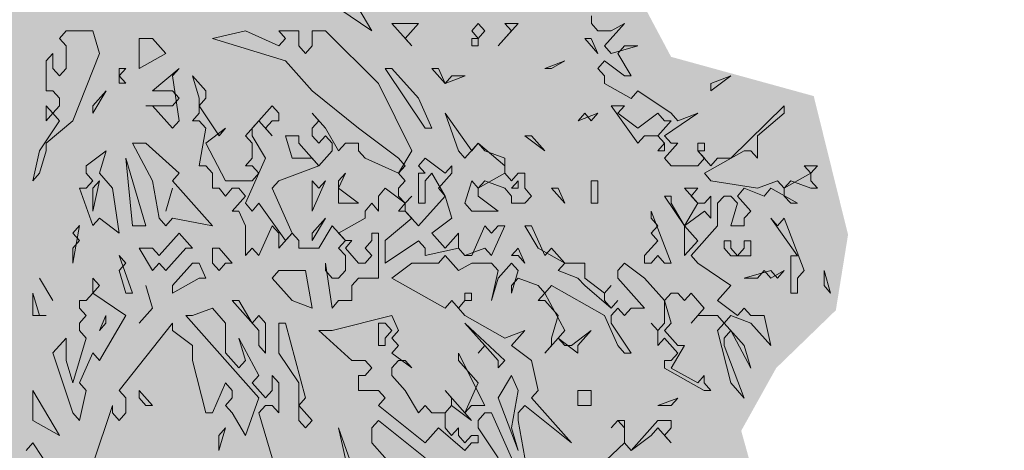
# Model space of a CAD drawing. Header units: metres. Extents: x -111 to -1, y -8 to 26.
# Tile 180 of 209: x -8.001 to -6.323, y 1.902 to 2.637. Entities that reach past the tile are written whole.
import ezdxf

# ---------------------------------------------------------------- set-up
doc = ezdxf.new("R2010")
doc.units = ezdxf.units.M
doc.header["$MEASUREMENT"] = 0
doc.layers.add('60 Pflanzen außen', color=7, linetype='Continuous')
doc.layers.add('94 Genehmigungsplanung Bemaßung', color=7, linetype='Continuous')
doc.styles.add('ERSTELLTER_STIL_2', font='arial.ttf')
doc.dimstyles.new('ERSTELLTER_STIL__1', dxfattribs={"dimtxt": 0.25, "dimasz": 0.19, "dimexe": 0.18, "dimexo": 0.1, "dimgap": 0, "dimtad": 1, "dimtih": 1, "dimtoh": 1, "dimzin": 0, "dimdsep": 46, "dimtxsty": 'ERSTELLTER_STIL_2', "dimblk": 'ARROWHEAD_6', "dimblk1": 'ARROWHEAD_6', "dimblk2": 'ARROWHEAD_6', "dimcen": 0.09, "dimclrd": 7, "dimclre": 7, "dimclrt": 7, "dimazin": 0, "dimtfac": 1, "dimtdec": 4, "dimtmove": 0, "dimatfit": 3, "dimfxl": 1, "dimtolj": 1, "dimtzin": 0, "dimarcsym": 0})

# ---------------------------------------------------------------- blocks, each defined once
blk = doc.blocks.new('Laubbäume 27[6]_1', base_point=(-8.3502, -0.2668))
at = {"layer": '60 Pflanzen außen', "linetype": 'Continuous', "lineweight": 0, "true_color": 0xffffff}
blk.add_hatch(color=7, dxfattribs=at).paths.add_polyline_path([(-6.6475, 2.5065), (-6.8906, 2.5734), (-6.9676, 2.7181), (-7.1273, 2.91), (-7.1854, 2.995), (-7.1443, 3.0471), (-7.0934, 3.006), (-6.9603, 2.9292), (-6.97, 2.8195), (-6.8877, 2.7456), (-6.8078, 2.8469), (-6.5923, 2.8497), (-6.5705, 3.0827), (-6.5801, 3.2471), (-6.5341, 3.3623), (-6.6067, 3.5213), (-6.7472, 3.6063), (-6.7956, 3.5788), (-6.815, 3.524), (-6.9063, 3.4876), (-6.9312, 3.6255), (-6.8634, 3.6775), (-6.7786, 3.8173), (-6.9795, 3.9483), (-6.9359, 4.1436), (-7.1587, 4.2395), (-7.2472, 4.3596), (-7.1661, 4.5142), (-7.2428, 4.8339), (-7.3857, 4.9445), (-7.4921, 4.9878), (-7.4929, 5.0797), (-7.5528, 5.2101), (-7.6311, 5.1785), (-7.7346, 5.2548), (-7.6859, 5.3589), (-7.6495, 5.5048), (-7.6591, 5.6825), (-7.7985, 5.6923), (-8.0234, 5.6709), (-8.1907, 5.6365), (-8.4362, 5.5182), (-8.4696, 5.3898), (-8.6556, 5.3569), (-8.6725, 5.3004), (-8.5655, 5.199), (-8.6963, 5.1365), (-8.7892, 5.1201), (-8.7922, 5.0543), (-8.8841, 5.0148), (-9.0304, 4.7648), (-9.0014, 4.5839), (-8.9288, 4.4721), (-8.9026, 4.3602), (-9.0217, 4.3931), (-9.1467, 4.4326), (-9.1588, 4.7287), (-9.3325, 4.9228), (-9.4081, 4.9129), (-9.5999, 4.5421), (-9.6289, 4.3998), (-9.7277, 4.2715), (-9.5678, 4.1386), (-9.3892, 3.9401), (-9.3493, 3.8315), (-9.4185, 3.7174), (-9.5105, 3.7545), (-9.5629, 3.8178), (-9.5716, 3.6712), (-9.6152, 3.5988), (-9.739, 3.7108), (-9.862, 3.7222), (-9.8201, 3.4759), (-10.0972, 3.4227), (-10.2469, 3.3386), (-10.3027, 3.1333), (-10.3139, 2.9644), (-10.3097, 2.7417), (-10.3013, 2.5665), (-10.1089, 2.3722), (-10.1257, 2.287), (-10.0294, 2.2017), (-10.0336, 2.0691), (-9.9385, 1.9105), (-9.7785, 1.818), (-9.9375, 1.6664), (-9.8705, 1.5385), (-9.812, 1.6427), (-9.7268, 1.6948), (-9.6488, 1.5054), (-9.661, 1.3656), (-9.5538, 1.3451), (-9.699, 1.2022), (-9.7618, 1.079), (-9.7535, 0.8517), (-9.5797, 0.8845), (-9.4074, 0.7906), (-9.395, 0.6372), (-9.2824, 0.4755), (-9.1933, 0.3727), (-9.115, 0.4201), (-9.0703, 0.7085), (-9.0284, 0.7796), (-8.9726, 0.7203), (-8.9029, 0.748), (-8.8626, 0.7614), (-8.875, 0.9216), (-8.7495, 1.044), (-8.6798, 1.044), (-8.5299, 0.9848), (-8.4671, 0.969), (-8.2958, 0.8165), (-8.2505, 0.4971), (-8.2845, 0.3821), (-8.2619, 0.2288), (-8.2732, 0.0883), (-8.2619, 0.05), (-8.2732, -0.0139), (-8.2619, -0.0267), (-8.2846, -0.18), (-8.3072, -0.2311), (-8.2619, -0.2183), (-8.2393, -0.1928), (-8.1826, -0.2311), (-8.1486, -0.2183), (-8.1373, -0.2055), (-8.1033, -0.2311), (-8.092, -0.2439), (-8.0466, -0.2311), (-8.0126, -0.2311), (-8.0466, -0.1672), (-8.0576, 0.0931), (-8.0466, 0.2032), (-8.0579, 0.216), (-8.0466, 0.2288), (-8.0692, 0.3821), (-8.0525, 0.4573), (-7.9431, 0.413), (-7.8131, 0.3147), (-7.7695, 0.3443), (-7.7538, 0.4166), (-7.7085, 0.4725), (-7.6765, 0.3903), (-7.617, 0.3376), (-7.5457, 0.3732), (-7.5219, 0.4934), (-7.5372, 0.7254), (-7.4614, 0.6977), (-7.4818, 0.8034), (-7.4207, 0.8582), (-7.3971, 0.9361), (-7.3153, 0.9443), (-7.3063, 0.8721), (-7.2478, 0.831), (-7.2417, 0.6985), (-7.1489, 0.5614), (-7.0279, 0.7396), (-7.0864, 0.8972), (-7.2158, 1.0956), (-7.1549, 1.1325), (-6.9835, 0.9338), (-6.9088, 0.9634), (-7.0359, 1.1531), (-7.0343, 1.3175), (-6.9552, 1.2604), (-6.82, 1.4089), (-6.9209, 1.6396), (-6.8665, 1.6533), (-6.7736, 1.6031), (-6.6979, 1.6728), (-6.7711, 1.9357), (-6.7115, 2.0427), (-6.6098, 2.1413), (-6.589, 2.2701)])
at = {"layer": '60 Pflanzen außen', "color": 8, "linetype": 'Continuous', "lineweight": 18}
for p, q in [((-7.4005, 2.6177), (-7.4458, 2.6943)), ((-7.4571, 2.656), (-7.4005, 2.6177)), ((-7.0265, 2.6304), (-7.0265, 2.6432)), ((-7.3212, 2.6304), (-7.3665, 2.6304)), ((-7.3665, 2.6304), (-7.3325, 2.5921)), ((-7.3438, 2.6049), (-7.3212, 2.6304)), ((-7.2192, 2.6304), (-7.2305, 2.6176)), ((-7.2078, 2.6176), (-7.2192, 2.6304)), ((-7.1852, 2.5921), (-7.1512, 2.6304)), ((-7.1512, 2.6304), (-7.1739, 2.6304)), ((-7.1739, 2.6304), (-7.1625, 2.6176)), ((-7.0152, 2.6176), (-7.0265, 2.6304)), ((-7.0039, 2.5921), (-6.9699, 2.6304)), ((-6.9699, 2.6304), (-6.9926, 2.6176)), ((-7.9217, 2.6177), (-7.933, 2.6049)), ((-7.933, 2.6049), (-7.9217, 2.5922)), ((-7.8764, 2.6177), (-7.9217, 2.6177)), ((-7.8651, 2.5794), (-7.8764, 2.6177)), ((-7.7744, 2.6049), (-7.7971, 2.6049)), ((-7.7971, 2.6049), (-7.7971, 2.5538)), ((-7.7517, 2.5794), (-7.7744, 2.6049)), ((-7.6158, 2.6177), (-7.6724, 2.6049)), ((-7.6724, 2.6049), (-7.5478, 2.5666)), ((-7.5591, 2.5921), (-7.6158, 2.6177)), ((-7.5251, 2.6177), (-7.5591, 2.6177)), ((-7.5591, 2.6177), (-7.5478, 2.6049)), ((-7.5478, 2.6049), (-7.5591, 2.5921)), ((-7.5251, 2.5921), (-7.5251, 2.6177)), ((-7.4798, 2.6177), (-7.5025, 2.6177)), ((-7.5025, 2.6177), (-7.5025, 2.5921)), ((-7.3892, 2.5282), (-7.4798, 2.6177)), ((-7.3325, 2.5921), (-7.3438, 2.6049)), ((-7.2305, 2.6176), (-7.2192, 2.6049)), ((-7.2192, 2.6049), (-7.2305, 2.6049)), ((-7.2305, 2.6049), (-7.2305, 2.5921)), ((-7.2192, 2.6049), (-7.2078, 2.6176)), ((-7.2192, 2.5921), (-7.2192, 2.6049)), ((-7.1625, 2.6176), (-7.1852, 2.5921)), ((-7.0266, 2.6048), (-7.0379, 2.6048)), ((-7.0379, 2.6048), (-7.0152, 2.5793)), ((-7.0152, 2.5793), (-7.0266, 2.6048)), ((-6.9926, 2.6176), (-7.0152, 2.6176)), ((-7.9217, 2.5922), (-7.9217, 2.5538)), ((-7.5138, 2.5793), (-7.5251, 2.5921)), ((-7.5025, 2.5921), (-7.5138, 2.5793)), ((-7.2305, 2.5921), (-7.2192, 2.5921)), ((-6.9926, 2.5793), (-7.0039, 2.5921)), ((-6.9472, 2.5921), (-6.9926, 2.5793)), ((-6.9812, 2.5793), (-6.9699, 2.5921)), ((-6.9699, 2.5921), (-6.9472, 2.5921)), ((-7.9444, 2.5794), (-7.9557, 2.5666)), ((-7.9444, 2.5538), (-7.9444, 2.5794)), ((-7.9104, 2.4644), (-7.8651, 2.5794)), ((-7.7971, 2.5538), (-7.7517, 2.5794)), ((-6.9586, 2.541), (-6.9812, 2.5793)), ((-7.9557, 2.5666), (-7.9557, 2.5155)), ((-7.9331, 2.5411), (-7.9444, 2.5538)), ((-7.9217, 2.5538), (-7.9331, 2.5411)), ((-7.8311, 2.541), (-7.8197, 2.5538)), ((-7.8197, 2.5538), (-7.8311, 2.5538)), ((-7.8311, 2.5538), (-7.8311, 2.5283)), ((-7.7291, 2.5538), (-7.7744, 2.5155)), ((-7.7404, 2.541), (-7.7291, 2.5538)), ((-7.5478, 2.5666), (-7.5025, 2.5155)), ((-7.3665, 2.5538), (-7.3778, 2.5538)), ((-7.3778, 2.5538), (-7.3098, 2.4516)), ((-7.3212, 2.5027), (-7.3665, 2.5538)), ((-7.2872, 2.5538), (-7.2985, 2.5538)), ((-7.2985, 2.5538), (-7.2758, 2.5282)), ((-7.2758, 2.5282), (-7.2872, 2.5538)), ((-7.0719, 2.5665), (-7.1059, 2.5538)), ((-7.1059, 2.5538), (-7.0945, 2.5538)), ((-7.0945, 2.5538), (-7.0719, 2.5665)), ((-7.0152, 2.5537), (-7.0039, 2.5665)), ((-7.0039, 2.541), (-7.0152, 2.5537)), ((-7.0039, 2.5665), (-6.9699, 2.541)), ((-7.8197, 2.5283), (-7.8311, 2.541)), ((-7.7291, 2.4644), (-7.7404, 2.541)), ((-7.6838, 2.5155), (-7.7064, 2.541)), ((-7.7064, 2.541), (-7.6951, 2.5027)), ((-7.2758, 2.5282), (-7.2418, 2.541)), ((-7.2645, 2.541), (-7.2758, 2.5282)), ((-7.2418, 2.541), (-7.2645, 2.541)), ((-7.0039, 2.5282), (-7.0039, 2.541)), ((-6.9699, 2.541), (-6.9586, 2.541)), ((-6.8226, 2.5154), (-6.7886, 2.5409)), ((-6.7886, 2.5409), (-6.8226, 2.5282)), ((-7.8311, 2.5283), (-7.8197, 2.5283)), ((-7.3325, 2.4132), (-7.3892, 2.5282)), ((-6.9586, 2.5026), (-7.0039, 2.5282)), ((-6.8226, 2.5282), (-6.8226, 2.5154)), ((-7.9557, 2.5155), (-7.9444, 2.5155)), ((-7.9444, 2.5155), (-7.9331, 2.5027)), ((-7.9331, 2.5027), (-7.9331, 2.49)), ((-7.8764, 2.4772), (-7.8537, 2.5155)), ((-7.8537, 2.5155), (-7.8764, 2.49)), ((-7.7744, 2.5155), (-7.7404, 2.5155)), ((-7.7404, 2.5155), (-7.7291, 2.5027)), ((-7.7291, 2.5027), (-7.7404, 2.4899)), ((-7.6951, 2.4899), (-7.6838, 2.5027)), ((-7.6951, 2.5027), (-7.6951, 2.4772)), ((-7.6838, 2.5027), (-7.6838, 2.5155)), ((-7.5025, 2.5155), (-7.4232, 2.4516)), ((-7.2985, 2.4516), (-7.3212, 2.5027)), ((-6.9472, 2.5154), (-6.9586, 2.5026)), ((-6.8906, 2.4771), (-6.9472, 2.5154)), ((-7.9444, 2.4772), (-7.9557, 2.49)), ((-7.9557, 2.49), (-7.9557, 2.4644)), ((-7.9331, 2.49), (-7.9444, 2.4772)), ((-7.8764, 2.49), (-7.8764, 2.4772)), ((-7.7404, 2.4899), (-7.7858, 2.4899)), ((-7.7858, 2.4899), (-7.7744, 2.4899)), ((-7.7744, 2.4899), (-7.7404, 2.4516)), ((-7.6611, 2.4388), (-7.6951, 2.4899)), ((-7.5705, 2.4899), (-7.6158, 2.4388)), ((-7.5591, 2.4771), (-7.5705, 2.4899)), ((-6.9699, 2.4899), (-6.9926, 2.4899)), ((-6.9926, 2.4899), (-6.9472, 2.426)), ((-6.9812, 2.4771), (-6.9699, 2.4899)), ((-6.698, 2.4898), (-6.7886, 2.4004)), ((-6.698, 2.4771), (-6.698, 2.4898)), ((-7.9557, 2.4644), (-7.9444, 2.4772)), ((-7.9444, 2.4772), (-7.9331, 2.4644)), ((-7.6951, 2.4772), (-7.7064, 2.4644)), ((-7.5591, 2.4644), (-7.5591, 2.4771)), ((-7.4798, 2.4516), (-7.5025, 2.4771)), ((-7.5025, 2.4771), (-7.4911, 2.4644)), ((-7.2305, 2.4132), (-7.2758, 2.4771)), ((-7.2758, 2.4771), (-7.2532, 2.4132)), ((-7.0379, 2.4771), (-7.0492, 2.4643)), ((-7.0492, 2.4643), (-7.0152, 2.4771)), ((-7.0266, 2.4643), (-7.0379, 2.4771)), ((-7.0152, 2.4771), (-7.0266, 2.4643)), ((-6.9472, 2.4515), (-6.9812, 2.4771)), ((-6.9133, 2.4771), (-6.9472, 2.4515)), ((-6.9019, 2.4643), (-6.9133, 2.4771)), ((-6.9019, 2.4388), (-6.8453, 2.4771)), ((-6.8793, 2.4643), (-6.8906, 2.4771)), ((-6.8453, 2.4771), (-6.8793, 2.4643)), ((-6.7433, 2.4387), (-6.698, 2.4771)), ((-7.9331, 2.4644), (-7.9671, 2.4133)), ((-7.9557, 2.4261), (-7.9104, 2.4644)), ((-7.7404, 2.4516), (-7.7291, 2.4644)), ((-7.7064, 2.4644), (-7.6951, 2.4644)), ((-7.6951, 2.4644), (-7.6838, 2.4516)), ((-7.6838, 2.4516), (-7.6951, 2.3877)), ((-7.6838, 2.4261), (-7.6498, 2.4516)), ((-7.6498, 2.4516), (-7.6611, 2.4388)), ((-7.6045, 2.4516), (-7.5931, 2.4644)), ((-7.6045, 2.4388), (-7.6045, 2.4516)), ((-7.5931, 2.4644), (-7.5705, 2.4388)), ((-7.5818, 2.4516), (-7.5705, 2.4644)), ((-7.5705, 2.4388), (-7.5818, 2.4516)), ((-7.5705, 2.4644), (-7.5591, 2.4644)), ((-7.4911, 2.4644), (-7.5025, 2.4516)), ((-7.5025, 2.4516), (-7.5025, 2.4388)), ((-7.4572, 2.4133), (-7.4798, 2.4516)), ((-7.4232, 2.4516), (-7.3552, 2.4005)), ((-7.3098, 2.4516), (-7.2985, 2.4516)), ((-6.9133, 2.4388), (-6.8906, 2.4643)), ((-6.8906, 2.4643), (-6.9019, 2.4643)), ((-7.6158, 2.4388), (-7.6045, 2.4261)), ((-7.5818, 2.4005), (-7.6045, 2.4388)), ((-7.5251, 2.4388), (-7.5478, 2.4388)), ((-7.5478, 2.4388), (-7.5365, 2.4005)), ((-7.5251, 2.426), (-7.5251, 2.4388)), ((-7.5025, 2.4388), (-7.4911, 2.426)), ((-7.4911, 2.426), (-7.4798, 2.4388)), ((-7.4798, 2.4388), (-7.4685, 2.426)), ((-7.1285, 2.4388), (-7.1399, 2.4388)), ((-7.1399, 2.4388), (-7.1059, 2.4132)), ((-7.1059, 2.4132), (-7.1285, 2.4388)), ((-6.9472, 2.426), (-6.9359, 2.4388)), ((-6.9359, 2.4388), (-6.9133, 2.4388)), ((-6.9133, 2.4388), (-6.9019, 2.426)), ((-6.9019, 2.426), (-6.9133, 2.4388)), ((-6.8906, 2.426), (-6.9019, 2.4388)), ((-6.7433, 2.4004), (-6.7433, 2.4387)), ((-7.9557, 2.4133), (-7.9557, 2.4261)), ((-7.7858, 2.4261), (-7.8084, 2.4261)), ((-7.8084, 2.4261), (-7.7744, 2.3622)), ((-7.7291, 2.375), (-7.7858, 2.4261)), ((-7.6498, 2.3622), (-7.6838, 2.4261)), ((-7.6045, 2.4261), (-7.6045, 2.4005)), ((-7.4912, 2.3877), (-7.5251, 2.426)), ((-7.4685, 2.426), (-7.4685, 2.4133)), ((-7.4458, 2.426), (-7.4572, 2.4133)), ((-7.4232, 2.426), (-7.4458, 2.426)), ((-7.4232, 2.4133), (-7.4232, 2.426)), ((-7.2419, 2.4005), (-7.2192, 2.426)), ((-7.2192, 2.426), (-7.2305, 2.4132)), ((-7.2192, 2.426), (-7.1739, 2.3877)), ((-7.2079, 2.4132), (-7.2192, 2.426)), ((-6.9019, 2.426), (-6.9133, 2.4132)), ((-6.9019, 2.4004), (-6.8793, 2.426)), ((-6.9019, 2.4132), (-6.9019, 2.426)), ((-6.8793, 2.426), (-6.8906, 2.426)), ((-6.8339, 2.426), (-6.8453, 2.426)), ((-6.8453, 2.426), (-6.8453, 2.4132)), ((-6.8339, 2.4132), (-6.8339, 2.426)), ((-7.9671, 2.4133), (-7.9784, 2.3622)), ((-7.9671, 2.375), (-7.9557, 2.4133)), ((-7.8537, 2.4133), (-7.8877, 2.3878)), ((-7.8651, 2.375), (-7.8537, 2.4133)), ((-7.7858, 2.2855), (-7.8198, 2.4005)), ((-7.8198, 2.4005), (-7.8084, 2.2855)), ((-7.6158, 2.3239), (-7.5818, 2.4005)), ((-7.6045, 2.4005), (-7.6158, 2.3877)), ((-7.5365, 2.4005), (-7.5025, 2.4005)), ((-7.5025, 2.4005), (-7.4912, 2.3877)), ((-7.4685, 2.4133), (-7.4912, 2.3877)), ((-7.4118, 2.4005), (-7.4232, 2.4133)), ((-7.3552, 2.3749), (-7.4118, 2.4005)), ((-7.3552, 2.3749), (-7.3325, 2.4132)), ((-7.3552, 2.4005), (-7.3438, 2.3877)), ((-7.3099, 2.4005), (-7.3212, 2.3877)), ((-7.2759, 2.3749), (-7.3099, 2.4005)), ((-7.2532, 2.4132), (-7.2419, 2.4005)), ((-7.1739, 2.4005), (-7.2079, 2.4132)), ((-7.1739, 2.3749), (-7.1739, 2.4005)), ((-6.9133, 2.4132), (-6.9019, 2.4132)), ((-6.8906, 2.3877), (-6.9019, 2.4004)), ((-6.8226, 2.3877), (-6.8453, 2.4132)), ((-6.8453, 2.4132), (-6.8339, 2.4132)), ((-6.8453, 2.4132), (-6.8339, 2.4004)), ((-6.8339, 2.4004), (-6.8453, 2.3877)), ((-6.8339, 2.3749), (-6.766, 2.4132)), ((-6.8113, 2.4004), (-6.8226, 2.3877)), ((-6.7886, 2.4004), (-6.8113, 2.4004)), ((-6.766, 2.4132), (-6.7546, 2.4132)), ((-6.7546, 2.4132), (-6.7433, 2.4004)), ((-7.8877, 2.3878), (-7.8877, 2.375)), ((-7.6951, 2.3877), (-7.6838, 2.3877)), ((-7.6838, 2.3877), (-7.6725, 2.375)), ((-7.6158, 2.3877), (-7.6045, 2.3877)), ((-7.6045, 2.3877), (-7.5931, 2.3749)), ((-7.4912, 2.3877), (-7.5591, 2.3622)), ((-7.3438, 2.3877), (-7.3552, 2.3749)), ((-7.3212, 2.3877), (-7.3099, 2.3749)), ((-7.2645, 2.3877), (-7.2759, 2.3749)), ((-7.2645, 2.3749), (-7.2645, 2.3877)), ((-7.1739, 2.3877), (-7.1739, 2.3749)), ((-6.8453, 2.3877), (-6.8906, 2.3877)), ((-6.6413, 2.3876), (-6.664, 2.3876)), ((-6.664, 2.3876), (-6.6526, 2.3749)), ((-6.6526, 2.3749), (-6.6413, 2.3876)), ((-7.9784, 2.3622), (-7.9671, 2.375)), ((-7.8877, 2.375), (-7.8764, 2.3622)), ((-7.8424, 2.3494), (-7.8651, 2.375)), ((-7.7404, 2.3622), (-7.7291, 2.375)), ((-7.6725, 2.375), (-7.6725, 2.3494)), ((-7.5931, 2.3749), (-7.6045, 2.3622)), ((-7.4572, 2.3494), (-7.4458, 2.3749)), ((-7.4458, 2.3749), (-7.4572, 2.3622)), ((-7.3438, 2.3622), (-7.3552, 2.3749)), ((-7.3099, 2.3749), (-7.3212, 2.3749)), ((-7.3212, 2.3749), (-7.3212, 2.3238)), ((-7.3099, 2.3621), (-7.2985, 2.3749)), ((-7.2985, 2.3749), (-7.2759, 2.336)), ((-7.2872, 2.3494), (-7.2645, 2.3749)), ((-7.1739, 2.3749), (-7.2192, 2.3494)), ((-7.1625, 2.3621), (-7.1739, 2.3749)), ((-7.1512, 2.3749), (-7.1625, 2.3621)), ((-7.1399, 2.3749), (-7.1512, 2.3749)), ((-7.1399, 2.3494), (-7.1399, 2.3749)), ((-6.8226, 2.3621), (-6.8339, 2.3749)), ((-6.6526, 2.3749), (-6.698, 2.3493)), ((-6.6526, 2.3621), (-6.6526, 2.3749)), ((-7.8877, 2.3494), (-7.8991, 2.3494)), ((-7.8991, 2.3494), (-7.8764, 2.2856)), ((-7.8764, 2.3622), (-7.8877, 2.3494)), ((-7.8764, 2.3105), (-7.8651, 2.3622)), ((-7.8651, 2.3622), (-7.8764, 2.3494)), ((-7.8764, 2.3494), (-7.8764, 2.3105)), ((-7.8311, 2.2728), (-7.8424, 2.3494)), ((-7.7744, 2.3622), (-7.7631, 2.2983)), ((-7.6725, 2.2855), (-7.7404, 2.3622)), ((-7.6045, 2.3622), (-7.6498, 2.3622)), ((-7.5591, 2.3622), (-7.5705, 2.3494)), ((-7.5025, 2.3622), (-7.5025, 2.3104)), ((-7.5025, 2.3104), (-7.4798, 2.3622)), ((-7.4912, 2.3494), (-7.5025, 2.3622)), ((-7.4798, 2.3622), (-7.4912, 2.3494)), ((-7.4572, 2.3622), (-7.4572, 2.3238)), ((-7.3552, 2.3494), (-7.3438, 2.3622)), ((-7.3099, 2.3238), (-7.3099, 2.3621)), ((-7.2305, 2.3621), (-7.2419, 2.3238)), ((-7.2192, 2.3494), (-7.2305, 2.3621)), ((-7.2192, 2.3494), (-7.2079, 2.3621)), ((-7.2079, 2.3621), (-7.1739, 2.3494)), ((-7.1512, 2.3621), (-7.1625, 2.3494)), ((-7.1512, 2.3494), (-7.1512, 2.3621)), ((-7.0152, 2.3621), (-7.0266, 2.3621)), ((-7.0266, 2.3621), (-7.0266, 2.3238)), ((-7.0152, 2.3238), (-7.0152, 2.3621)), ((-6.7433, 2.3493), (-6.8226, 2.3621)), ((-6.7093, 2.3621), (-6.7433, 2.3493)), ((-6.698, 2.3493), (-6.7093, 2.3621)), ((-6.698, 2.3493), (-6.6866, 2.3621)), ((-6.6866, 2.3621), (-6.6526, 2.3493)), ((-6.6413, 2.3493), (-6.6526, 2.3621)), ((-7.7404, 2.3494), (-7.7518, 2.3105)), ((-7.7518, 2.3105), (-7.7404, 2.3494)), ((-7.6725, 2.3494), (-7.6611, 2.3494)), ((-7.6611, 2.3494), (-7.6498, 2.336)), ((-7.6498, 2.336), (-7.6385, 2.3494)), ((-7.6385, 2.3494), (-7.6271, 2.3494)), ((-7.6158, 2.336), (-7.6385, 2.3104)), ((-7.6271, 2.3494), (-7.6158, 2.336)), ((-7.5705, 2.3494), (-7.5365, 2.2727)), ((-7.4232, 2.3238), (-7.4572, 2.3494)), ((-7.3892, 2.336), (-7.3778, 2.3494)), ((-7.3892, 2.3104), (-7.3892, 2.336)), ((-7.3778, 2.3494), (-7.3439, 2.3238)), ((-7.3552, 2.336), (-7.3552, 2.3494)), ((-7.3439, 2.3238), (-7.3552, 2.336)), ((-7.3439, 2.3238), (-7.3325, 2.336)), ((-7.3325, 2.336), (-7.3439, 2.3238)), ((-7.2759, 2.336), (-7.3212, 2.2855)), ((-7.2759, 2.336), (-7.2872, 2.3494)), ((-7.2645, 2.2983), (-7.2759, 2.336)), ((-7.2192, 2.3359), (-7.2192, 2.3494)), ((-7.1852, 2.3104), (-7.2192, 2.3359)), ((-7.1739, 2.3494), (-7.1626, 2.3359)), ((-7.1626, 2.3359), (-7.1626, 2.3238)), ((-7.1625, 2.3494), (-7.1512, 2.3494)), ((-7.1286, 2.3359), (-7.1399, 2.3494)), ((-7.1399, 2.3238), (-7.1286, 2.3359)), ((-7.0832, 2.3494), (-7.0946, 2.3494)), ((-7.0946, 2.3494), (-7.0719, 2.3238)), ((-7.0719, 2.3238), (-7.0832, 2.3494)), ((-6.8906, 2.3359), (-6.9019, 2.3359)), ((-6.9019, 2.3359), (-6.8679, 2.2855)), ((-6.8906, 2.3238), (-6.8906, 2.3359)), ((-6.8453, 2.3493), (-6.8679, 2.3493)), ((-6.8679, 2.3493), (-6.8453, 2.3238)), ((-6.8566, 2.3359), (-6.8453, 2.3493)), ((-6.8453, 2.3238), (-6.8566, 2.3359)), ((-6.8226, 2.3359), (-6.8339, 2.3238)), ((-6.8226, 2.2982), (-6.8226, 2.3359)), ((-6.8113, 2.3238), (-6.8, 2.3359)), ((-6.8, 2.3359), (-6.7886, 2.3359)), ((-6.7886, 2.3359), (-6.7773, 2.3238)), ((-6.7773, 2.3359), (-6.766, 2.3493)), ((-6.7546, 2.3104), (-6.7773, 2.3359)), ((-6.766, 2.3493), (-6.732, 2.3359)), ((-6.732, 2.3359), (-6.7206, 2.3493)), ((-6.7206, 2.3493), (-6.6753, 2.3238)), ((-6.698, 2.3359), (-6.698, 2.3493)), ((-6.6866, 2.3238), (-6.698, 2.3359)), ((-6.6526, 2.3493), (-6.6413, 2.3493)), ((-7.6045, 2.3104), (-7.6158, 2.3239)), ((-7.5931, 2.3238), (-7.6045, 2.3104)), ((-7.5478, 2.26), (-7.5931, 2.3238)), ((-7.4572, 2.3238), (-7.4232, 2.3238)), ((-7.4118, 2.3104), (-7.4005, 2.3238)), ((-7.4005, 2.3238), (-7.3892, 2.3104)), ((-7.3439, 2.3238), (-7.3552, 2.3104)), ((-7.3439, 2.3104), (-7.3439, 2.3238)), ((-7.3212, 2.3238), (-7.3099, 2.3238)), ((-7.2419, 2.3238), (-7.2305, 2.3104)), ((-7.1626, 2.3238), (-7.1399, 2.3238)), ((-7.0266, 2.3238), (-7.0152, 2.3238)), ((-6.8679, 2.2855), (-6.8906, 2.3238)), ((-6.8453, 2.3238), (-6.8679, 2.2855)), ((-6.8339, 2.3238), (-6.8453, 2.3238)), ((-6.8113, 2.2854), (-6.8113, 2.3238)), ((-6.7773, 2.3238), (-6.7886, 2.2854)), ((-6.6753, 2.3238), (-6.6866, 2.3238)), ((-7.6385, 2.3104), (-7.6271, 2.3104)), ((-7.6271, 2.3104), (-7.6158, 2.2855)), ((-7.4118, 2.2983), (-7.4118, 2.3104)), ((-7.3552, 2.3104), (-7.3439, 2.3104)), ((-7.3439, 2.3104), (-7.3325, 2.2983)), ((-7.3212, 2.2855), (-7.3439, 2.3104)), ((-7.2305, 2.3104), (-7.1852, 2.3104)), ((-6.8906, 2.2216), (-6.9246, 2.3104)), ((-6.9246, 2.3104), (-6.9246, 2.2982)), ((-6.8679, 2.2855), (-6.8339, 2.3104)), ((-6.8339, 2.3104), (-6.8226, 2.2982)), ((-6.766, 2.2982), (-6.7546, 2.3104)), ((-7.9104, 2.2217), (-7.8991, 2.2856)), ((-7.8991, 2.2856), (-7.9104, 2.2728)), ((-7.8764, 2.2856), (-7.8651, 2.2983)), ((-7.8651, 2.2983), (-7.8311, 2.2728)), ((-7.8084, 2.2855), (-7.7858, 2.2855)), ((-7.7631, 2.2983), (-7.7518, 2.2855)), ((-7.7518, 2.2855), (-7.7404, 2.2983)), ((-7.7404, 2.2983), (-7.6725, 2.2855)), ((-7.6158, 2.2855), (-7.6158, 2.2344)), ((-7.5931, 2.2344), (-7.5705, 2.2855)), ((-7.5705, 2.2855), (-7.5591, 2.2727)), ((-7.5025, 2.26), (-7.4798, 2.2983)), ((-7.4798, 2.2983), (-7.5025, 2.2727)), ((-7.4912, 2.2472), (-7.4685, 2.2855)), ((-7.4685, 2.2855), (-7.4458, 2.26)), ((-7.4572, 2.2727), (-7.4118, 2.2983)), ((-7.3325, 2.2983), (-7.3779, 2.26)), ((-7.2985, 2.2727), (-7.2645, 2.2983)), ((-7.2079, 2.2855), (-7.2305, 2.2344)), ((-7.1966, 2.2727), (-7.2079, 2.2855)), ((-7.1966, 2.2344), (-7.1739, 2.2855)), ((-7.1852, 2.2855), (-7.1966, 2.2727)), ((-7.1739, 2.2855), (-7.1852, 2.2855)), ((-7.1286, 2.2855), (-7.1399, 2.2855)), ((-7.1399, 2.2855), (-7.1172, 2.2472)), ((-7.1059, 2.2344), (-7.1286, 2.2855)), ((-6.9246, 2.2982), (-6.9133, 2.2855)), ((-6.9133, 2.2855), (-6.9246, 2.2727)), ((-6.8679, 2.2855), (-6.8679, 2.2344)), ((-6.8453, 2.2599), (-6.8679, 2.2855)), ((-6.8566, 2.2344), (-6.8113, 2.2854)), ((-6.7886, 2.2854), (-6.766, 2.2854)), ((-6.766, 2.2854), (-6.766, 2.2982)), ((-6.7206, 2.2982), (-6.6753, 2.2343)), ((-6.7093, 2.2854), (-6.7206, 2.2982)), ((-6.698, 2.2982), (-6.7093, 2.2854)), ((-6.664, 2.2088), (-6.698, 2.2982)), ((-7.9104, 2.2728), (-7.8991, 2.26)), ((-7.7291, 2.2728), (-7.7631, 2.2344)), ((-7.7065, 2.2472), (-7.7291, 2.2728)), ((-7.5591, 2.2727), (-7.5592, 2.2472)), ((-7.5592, 2.2472), (-7.5365, 2.2727)), ((-7.5365, 2.2727), (-7.5478, 2.26)), ((-7.5365, 2.2727), (-7.5252, 2.26)), ((-7.5025, 2.2727), (-7.5025, 2.26)), ((-7.4458, 2.26), (-7.4572, 2.2727)), ((-7.3892, 2.2727), (-7.4005, 2.2727)), ((-7.4005, 2.2727), (-7.4005, 2.26)), ((-7.3892, 2.1961), (-7.3892, 2.2727)), ((-7.2759, 2.2472), (-7.2985, 2.2727)), ((-7.2532, 2.2727), (-7.2759, 2.2472)), ((-7.2532, 2.2472), (-7.2532, 2.2727)), ((-6.9246, 2.2727), (-6.9133, 2.2599)), ((-7.8991, 2.26), (-7.9104, 2.2472)), ((-7.5252, 2.26), (-7.5252, 2.2472)), ((-7.4458, 2.26), (-7.4572, 2.2472)), ((-7.4458, 2.2472), (-7.4345, 2.26)), ((-7.4345, 2.26), (-7.4458, 2.26)), ((-7.4005, 2.26), (-7.4118, 2.2472)), ((-7.3779, 2.26), (-7.3779, 2.2216)), ((-7.3779, 2.2216), (-7.3212, 2.2599)), ((-7.3212, 2.2599), (-7.3099, 2.2472)), ((-6.9133, 2.2599), (-6.9359, 2.2344)), ((-6.8679, 2.2344), (-6.8453, 2.2599)), ((-6.7886, 2.2599), (-6.8, 2.2599)), ((-6.8, 2.2599), (-6.8, 2.2471)), ((-6.7886, 2.2471), (-6.7886, 2.2599)), ((-6.7546, 2.2599), (-6.766, 2.2599)), ((-6.766, 2.2599), (-6.766, 2.2471)), ((-6.7546, 2.2343), (-6.7546, 2.2599)), ((-7.9104, 2.2472), (-7.9104, 2.2217)), ((-7.8084, 2.1706), (-7.8311, 2.2344)), ((-7.8311, 2.2344), (-7.8198, 2.2217)), ((-7.7744, 2.2472), (-7.7971, 2.2472)), ((-7.7971, 2.2472), (-7.7744, 2.2089)), ((-7.7631, 2.2344), (-7.7744, 2.2472)), ((-7.7518, 2.2089), (-7.7178, 2.2472)), ((-7.7178, 2.2472), (-7.7065, 2.2472)), ((-7.6611, 2.2472), (-7.6725, 2.2472)), ((-7.6725, 2.2472), (-7.6725, 2.2217)), ((-7.6385, 2.2217), (-7.6611, 2.2472)), ((-7.6158, 2.2344), (-7.6045, 2.2472)), ((-7.6045, 2.2472), (-7.5931, 2.2344)), ((-7.5252, 2.2472), (-7.4912, 2.2472)), ((-7.4572, 2.2472), (-7.4458, 2.2344)), ((-7.4232, 2.2216), (-7.4458, 2.2472)), ((-7.4458, 2.2344), (-7.4458, 2.2089)), ((-7.4118, 2.2472), (-7.4005, 2.2344)), ((-7.4005, 2.2344), (-7.4118, 2.2216)), ((-7.3099, 2.2472), (-7.3099, 2.2344)), ((-7.3099, 2.2344), (-7.2532, 2.2472)), ((-7.2872, 2.2216), (-7.2759, 2.2344)), ((-7.2759, 2.2344), (-7.2532, 2.2088)), ((-7.2532, 2.2472), (-7.2419, 2.2344)), ((-7.2419, 2.2344), (-7.2532, 2.2472)), ((-7.2419, 2.2344), (-7.2079, 2.2472)), ((-7.2305, 2.2344), (-7.2419, 2.2344)), ((-7.2079, 2.2472), (-7.1966, 2.2344)), ((-7.1512, 2.2472), (-7.1626, 2.2344)), ((-7.1626, 2.2344), (-7.1512, 2.2344)), ((-7.1399, 2.2216), (-7.1512, 2.2472)), ((-7.1512, 2.2344), (-7.1399, 2.2216)), ((-7.1172, 2.2472), (-7.0719, 2.2216)), ((-7.0946, 2.2472), (-7.1059, 2.2344)), ((-7.0719, 2.2216), (-7.0946, 2.2472)), ((-6.9359, 2.2344), (-6.9359, 2.2216)), ((-6.9246, 2.2216), (-6.9133, 2.2344)), ((-6.9133, 2.2344), (-6.9019, 2.2216)), ((-6.8453, 2.2216), (-6.8566, 2.2344)), ((-6.8, 2.2471), (-6.7886, 2.2343)), ((-6.7773, 2.2343), (-6.7886, 2.2471)), ((-6.7886, 2.2343), (-6.7546, 2.2343)), ((-6.766, 2.2471), (-6.7773, 2.2343)), ((-6.6753, 2.2343), (-6.6867, 2.2343)), ((-6.6867, 2.2343), (-6.6867, 2.1705)), ((-7.8198, 2.2217), (-7.8311, 2.2089)), ((-7.7744, 2.2089), (-7.7631, 2.2217)), ((-7.7631, 2.2217), (-7.7518, 2.2089)), ((-7.7065, 2.2217), (-7.7405, 2.1833)), ((-7.6951, 2.2217), (-7.7065, 2.2217)), ((-7.6838, 2.1961), (-7.6951, 2.2217)), ((-7.6725, 2.2217), (-7.6611, 2.2089)), ((-7.6611, 2.2089), (-7.6498, 2.2217)), ((-7.6498, 2.2217), (-7.6385, 2.2217)), ((-7.4798, 2.2089), (-7.4798, 2.2216)), ((-7.4798, 2.2216), (-7.4685, 2.145)), ((-7.4118, 2.2216), (-7.4232, 2.2216)), ((-7.3665, 2.1961), (-7.3325, 2.2216)), ((-7.3325, 2.2216), (-7.2872, 2.2216)), ((-7.2532, 2.2088), (-7.2305, 2.2216)), ((-7.2305, 2.2216), (-7.1966, 2.2216)), ((-7.1966, 2.2216), (-7.1852, 2.2088)), ((-7.1852, 2.1961), (-7.1626, 2.2216)), ((-7.1626, 2.2216), (-7.1512, 2.2088)), ((-7.0719, 2.2216), (-7.0832, 2.2088)), ((-7.0379, 2.2216), (-7.0719, 2.2216)), ((-7.0379, 2.196), (-7.0379, 2.2216)), ((-6.9813, 2.2088), (-6.9699, 2.2216)), ((-6.9699, 2.2216), (-6.9359, 2.196)), ((-6.9359, 2.2216), (-6.9246, 2.2216)), ((-6.9019, 2.2216), (-6.8906, 2.2216)), ((-6.7886, 2.1832), (-6.8453, 2.2216)), ((-7.8311, 2.2089), (-7.8198, 2.1706)), ((-7.5592, 2.2089), (-7.5705, 2.1961)), ((-7.5138, 2.2089), (-7.5592, 2.2089)), ((-7.5025, 2.145), (-7.5138, 2.2089)), ((-7.4685, 2.1961), (-7.4798, 2.2089)), ((-7.4458, 2.2089), (-7.4572, 2.1961)), ((-7.1852, 2.2088), (-7.1966, 2.1577)), ((-7.1512, 2.2088), (-7.1626, 2.1705)), ((-7.0832, 2.2088), (-7.0493, 2.196)), ((-6.9813, 2.196), (-6.9813, 2.2088)), ((-6.7206, 2.2088), (-6.766, 2.196)), ((-6.7433, 2.196), (-6.732, 2.2088)), ((-6.732, 2.2088), (-6.7206, 2.196)), ((-6.7206, 2.196), (-6.698, 2.2088)), ((-6.7093, 2.196), (-6.7206, 2.2088)), ((-6.698, 2.2088), (-6.7093, 2.196)), ((-6.6753, 2.196), (-6.664, 2.2088)), ((-6.6187, 2.1705), (-6.63, 2.2088)), ((-6.63, 2.2088), (-6.63, 2.1832)), ((-7.9671, 2.1961), (-7.9444, 2.1578)), ((-7.9444, 2.1578), (-7.9671, 2.1961)), ((-7.8651, 2.1834), (-7.8764, 2.1961)), ((-7.8764, 2.1961), (-7.8764, 2.1706)), ((-7.8764, 2.1706), (-7.8651, 2.1834)), ((-7.7745, 2.145), (-7.7858, 2.1833)), ((-7.7858, 2.1833), (-7.7745, 2.145)), ((-7.7405, 2.1706), (-7.6951, 2.1961)), ((-7.7405, 2.1833), (-7.7405, 2.1706)), ((-7.6951, 2.1961), (-7.6838, 2.1961)), ((-7.5705, 2.1961), (-7.5365, 2.1578)), ((-7.4572, 2.1961), (-7.4685, 2.1961)), ((-7.4345, 2.1833), (-7.4232, 2.1961)), ((-7.4345, 2.1578), (-7.4345, 2.1833)), ((-7.4232, 2.1961), (-7.3892, 2.1961)), ((-7.2759, 2.145), (-7.3665, 2.1961)), ((-7.1966, 2.1577), (-7.1852, 2.1961)), ((-7.1626, 2.1833), (-7.1512, 2.1961)), ((-7.1626, 2.1705), (-7.1626, 2.1833)), ((-7.1512, 2.1961), (-7.1172, 2.1833)), ((-7.1172, 2.1833), (-7.1059, 2.1705)), ((-7.1059, 2.1705), (-7.0946, 2.1833)), ((-7.0946, 2.1833), (-7.0039, 2.1322)), ((-7.0493, 2.196), (-7.0379, 2.1833)), ((-7.0039, 2.1705), (-7.0379, 2.196)), ((-7.0379, 2.1833), (-6.9926, 2.1449)), ((-7.0039, 2.1705), (-6.9926, 2.1833)), ((-6.9926, 2.1833), (-7.0039, 2.1705)), ((-6.9359, 2.1449), (-6.9813, 2.196)), ((-6.9359, 2.196), (-6.902, 2.1577)), ((-6.8113, 2.1577), (-6.7886, 2.1832)), ((-6.766, 2.196), (-6.7433, 2.196)), ((-6.6753, 2.1705), (-6.6753, 2.196)), ((-6.63, 2.1832), (-6.6187, 2.1705)), ((-7.9671, 2.1323), (-7.9784, 2.1706)), ((-7.9784, 2.1706), (-7.9784, 2.1323)), ((-7.8764, 2.1706), (-7.8878, 2.1578)), ((-7.8198, 2.1322), (-7.8764, 2.1706)), ((-7.8198, 2.1706), (-7.8084, 2.1706)), ((-7.2306, 2.1705), (-7.2419, 2.1705)), ((-7.2419, 2.1705), (-7.2419, 2.1577)), ((-7.2306, 2.1577), (-7.2306, 2.1705)), ((-7.1059, 2.1705), (-7.1172, 2.1577)), ((-7.0719, 2.1066), (-7.1059, 2.1705)), ((-7.0039, 2.1577), (-7.0039, 2.1705)), ((-6.902, 2.1577), (-6.8906, 2.1705)), ((-6.8906, 2.1705), (-6.8793, 2.1705)), ((-6.8793, 2.1705), (-6.868, 2.1577)), ((-6.868, 2.1577), (-6.8566, 2.1705)), ((-6.8566, 2.1705), (-6.834, 2.1449)), ((-6.6867, 2.1705), (-6.6753, 2.1705)), ((-7.8878, 2.1578), (-7.8991, 2.1578)), ((-7.8991, 2.1578), (-7.8991, 2.145)), ((-7.6271, 2.1578), (-7.6385, 2.1578)), ((-7.6385, 2.1578), (-7.5932, 2.1067)), ((-7.6045, 2.1195), (-7.6271, 2.1578)), ((-7.5365, 2.1578), (-7.5025, 2.145)), ((-7.4685, 2.145), (-7.4572, 2.1578)), ((-7.4572, 2.1578), (-7.4345, 2.1578)), ((-7.2645, 2.1577), (-7.2759, 2.145)), ((-7.2532, 2.145), (-7.2645, 2.1577)), ((-7.2532, 2.145), (-7.2419, 2.1577)), ((-7.2419, 2.1577), (-7.2532, 2.145)), ((-7.2419, 2.1577), (-7.2306, 2.1577)), ((-7.1172, 2.1577), (-7.1059, 2.1577)), ((-7.1059, 2.1577), (-7.0833, 2.1322)), ((-6.9926, 2.1449), (-7.0039, 2.1577)), ((-6.9926, 2.1449), (-6.9813, 2.1577)), ((-6.9813, 2.1577), (-6.9926, 2.1449)), ((-6.902, 2.1577), (-6.902, 2.1194)), ((-6.8906, 2.1194), (-6.902, 2.1577)), ((-6.7773, 2.1321), (-6.8113, 2.1577)), ((-7.9784, 2.1323), (-7.9558, 2.1323)), ((-7.9558, 2.1323), (-7.9671, 2.1323)), ((-7.8991, 2.145), (-7.8878, 2.1323)), ((-7.8878, 2.1323), (-7.8991, 2.1195)), ((-7.8651, 2.0556), (-7.8198, 2.1322)), ((-7.8651, 2.1067), (-7.8538, 2.1322)), ((-7.8538, 2.1322), (-7.8538, 2.1195)), ((-7.7971, 2.1195), (-7.7745, 2.145)), ((-7.7745, 2.145), (-7.7971, 2.1195)), ((-7.7178, 2.1322), (-7.5932, 1.9917)), ((-7.7065, 2.1322), (-7.7178, 2.1322)), ((-7.6725, 2.145), (-7.7065, 2.1322)), ((-7.6498, 2.1195), (-7.6725, 2.145)), ((-7.5932, 2.1322), (-7.6045, 2.1195)), ((-7.5818, 2.1194), (-7.5932, 2.1322)), ((-7.3665, 2.1322), (-7.4685, 2.1067)), ((-7.3552, 2.1067), (-7.3665, 2.1322)), ((-7.2419, 2.1322), (-7.2532, 2.145)), ((-7.1739, 2.0939), (-7.2419, 2.1322)), ((-7.0833, 2.1322), (-7.0946, 2.0939)), ((-7.0039, 2.1322), (-6.9813, 2.0811)), ((-6.9926, 2.1322), (-6.9813, 2.1449)), ((-6.9926, 2.1194), (-6.9926, 2.1322)), ((-6.9813, 2.1449), (-6.9699, 2.1322)), ((-6.9699, 2.1322), (-6.9586, 2.1449)), ((-6.9586, 2.1449), (-6.9359, 2.1449)), ((-6.834, 2.1449), (-6.8566, 2.1194)), ((-6.8566, 2.1194), (-6.8453, 2.1322)), ((-6.8453, 2.1322), (-6.8113, 2.1321)), ((-6.8113, 2.1321), (-6.8, 2.1194)), ((-6.8, 2.1194), (-6.7886, 2.1321)), ((-6.7886, 2.1321), (-6.7546, 2.1194)), ((-6.766, 2.1449), (-6.7773, 2.1321)), ((-6.7546, 2.1321), (-6.766, 2.1449)), ((-6.732, 2.1321), (-6.7546, 2.1321)), ((-6.7207, 2.081), (-6.732, 2.1321)), ((-7.8991, 2.1195), (-7.8991, 2.1067)), ((-7.8538, 2.1195), (-7.8651, 2.1067)), ((-7.7405, 2.1195), (-7.8311, 2.0045)), ((-7.7405, 2.1067), (-7.7405, 2.1195)), ((-7.6498, 2.0684), (-7.6498, 2.1195)), ((-7.5818, 2.0683), (-7.5818, 2.1194)), ((-7.5478, 2.1194), (-7.5592, 2.1194)), ((-7.5592, 2.1194), (-7.5592, 2.0683)), ((-7.5139, 1.9917), (-7.5478, 2.1194)), ((-7.3779, 2.1194), (-7.3892, 2.1194)), ((-7.3892, 2.1194), (-7.3892, 2.0811)), ((-7.3665, 2.1067), (-7.3779, 2.1194)), ((-7.1739, 2.0555), (-7.2419, 2.1194)), ((-7.2419, 2.1194), (-7.2079, 2.0811)), ((-6.9586, 2.0683), (-6.9926, 2.1194)), ((-6.9133, 2.1066), (-6.9246, 2.1194)), ((-6.9246, 2.1194), (-6.9133, 2.1066)), ((-6.902, 2.1194), (-6.9133, 2.1066)), ((-6.902, 2.1066), (-6.8906, 2.1194)), ((-6.8, 2.1194), (-6.8113, 2.1066)), ((-6.766, 2.081), (-6.8, 2.1194)), ((-6.7546, 2.1194), (-6.7207, 2.081)), ((-7.8991, 2.1067), (-7.8878, 2.0939)), ((-7.7065, 2.0811), (-7.7405, 2.1067)), ((-7.5932, 2.1067), (-7.5932, 2.0811)), ((-7.4912, 2.1067), (-7.4345, 2.0556)), ((-7.4685, 2.1067), (-7.4912, 2.1067)), ((-7.3779, 2.0939), (-7.3665, 2.1067)), ((-7.3665, 2.0939), (-7.3552, 2.1067)), ((-7.1399, 2.1066), (-7.1739, 2.0939)), ((-7.1626, 2.0811), (-7.1399, 2.1066)), ((-7.0833, 2.0939), (-7.0719, 2.1066)), ((-7.0266, 2.1066), (-7.0606, 2.0811)), ((-7.0493, 2.0811), (-7.0266, 2.1066)), ((-6.9133, 2.1066), (-6.9133, 2.0811)), ((-6.8793, 2.0811), (-6.902, 2.1066)), ((-6.8113, 2.1066), (-6.7887, 2.0172)), ((-6.8, 2.0938), (-6.7886, 2.1066)), ((-6.7886, 2.1066), (-6.7547, 2.0427)), ((-7.9218, 2.0939), (-7.9444, 2.0684)), ((-7.9218, 2.0556), (-7.9218, 2.0939)), ((-7.8878, 2.0939), (-7.9104, 2.0173)), ((-7.7065, 2.0556), (-7.7065, 2.0811)), ((-7.5932, 2.03), (-7.6272, 2.0939)), ((-7.6272, 2.0939), (-7.6158, 2.0556)), ((-7.5932, 2.0811), (-7.5818, 2.0683)), ((-7.3892, 2.0811), (-7.3779, 2.0811)), ((-7.3779, 2.0811), (-7.3779, 2.0939)), ((-7.3552, 2.0811), (-7.3665, 2.0939)), ((-7.3665, 2.0683), (-7.3552, 2.0811)), ((-7.2192, 2.0683), (-7.2079, 2.0811)), ((-7.2079, 2.0811), (-7.2192, 2.0683)), ((-7.2079, 2.0811), (-7.1852, 2.0555)), ((-7.1286, 2.0555), (-7.1626, 2.0811)), ((-7.1059, 2.0683), (-7.0833, 2.0939)), ((-7.0946, 2.0811), (-7.1059, 2.0683)), ((-7.0946, 2.0939), (-7.0946, 2.0811)), ((-7.0833, 2.0939), (-7.0493, 2.0683)), ((-7.0719, 2.0811), (-7.0833, 2.0939)), ((-7.0606, 2.0811), (-7.0719, 2.0811)), ((-7.0493, 2.0683), (-7.0493, 2.0811)), ((-6.9813, 2.0811), (-6.9699, 2.0683)), ((-6.9133, 2.0811), (-6.902, 2.0938)), ((-6.902, 2.0938), (-6.8793, 2.0683)), ((-6.8906, 2.0427), (-6.868, 2.0811)), ((-6.868, 2.0811), (-6.8793, 2.0811)), ((-6.8, 2.081), (-6.8, 2.0938)), ((-6.766, 1.9916), (-6.8, 2.081)), ((-6.7547, 2.0427), (-6.766, 2.081)), ((-7.9444, 2.0684), (-7.9104, 1.9662)), ((-7.8991, 2.0173), (-7.8764, 2.0684)), ((-7.8764, 2.0684), (-7.8651, 2.0556)), ((-7.6272, 2.0428), (-7.6498, 2.0684)), ((-7.5592, 2.0683), (-7.5252, 2.0172)), ((-7.3325, 2.0428), (-7.3665, 2.0683)), ((-7.2079, 1.9789), (-7.2532, 2.0683)), ((-7.2532, 2.0683), (-7.2532, 2.0555)), ((-6.9699, 2.0683), (-6.9586, 2.0683)), ((-6.8793, 2.0683), (-6.8906, 2.0555)), ((-7.9104, 2.0173), (-7.9218, 2.0556)), ((-7.6838, 1.9662), (-7.7065, 2.0556)), ((-7.6158, 2.0556), (-7.6272, 2.0428)), ((-7.4345, 2.0556), (-7.4119, 2.0556)), ((-7.4119, 2.0556), (-7.4005, 2.0428)), ((-7.3665, 2.0428), (-7.3552, 2.0556)), ((-7.3552, 2.0556), (-7.3439, 2.0556)), ((-7.3439, 2.0556), (-7.3325, 2.0428)), ((-7.2532, 2.0555), (-7.2192, 2.0172)), ((-7.1852, 2.0555), (-7.1852, 2.0428)), ((-7.1852, 2.0428), (-7.1739, 2.0555)), ((-7.1173, 2.0044), (-7.1286, 2.0555)), ((-6.8906, 2.0555), (-6.902, 2.0555)), ((-6.902, 2.0555), (-6.902, 2.0427)), ((-7.4005, 2.0428), (-7.4119, 2.03)), ((-7.3665, 2.03), (-7.3665, 2.0428)), ((-6.902, 2.0427), (-6.834, 2.0044)), ((-6.8453, 2.0172), (-6.8906, 2.0427)), ((-7.8878, 2.0045), (-7.8991, 2.0173)), ((-7.6498, 2.0173), (-7.6725, 1.9662)), ((-7.6385, 2.0045), (-7.6498, 2.0173)), ((-7.6045, 2.0173), (-7.5932, 2.03)), ((-7.5818, 1.9917), (-7.6045, 2.0173)), ((-7.5592, 2.0172), (-7.5705, 2.03)), ((-7.5705, 2.03), (-7.5705, 2.0045)), ((-7.5592, 1.9661), (-7.5592, 2.0172)), ((-7.5252, 2.0172), (-7.5252, 1.9534)), ((-7.4119, 2.03), (-7.4232, 2.03)), ((-7.4232, 2.03), (-7.4232, 2.0045)), ((-7.3439, 2.0045), (-7.3665, 2.03)), ((-7.2192, 2.0172), (-7.2419, 1.9661)), ((-7.1626, 2.03), (-7.1852, 1.9917)), ((-7.1513, 2.0044), (-7.1626, 2.03)), ((-6.834, 2.03), (-6.8453, 2.0172)), ((-6.834, 2.0172), (-6.834, 2.03)), ((-6.8226, 2.0044), (-6.834, 2.0172)), ((-6.7887, 2.0172), (-6.766, 1.9916)), ((-7.9331, 1.9279), (-7.9784, 2.0045)), ((-7.9784, 2.0045), (-7.9784, 1.9534)), ((-7.8991, 1.9534), (-7.8878, 2.0045)), ((-7.8311, 2.0045), (-7.8198, 1.9917)), ((-7.7745, 1.9789), (-7.7971, 2.0045)), ((-7.7971, 2.0045), (-7.7971, 1.9917)), ((-7.6385, 1.9917), (-7.6385, 2.0045)), ((-7.5705, 2.0045), (-7.5818, 1.9917)), ((-7.4232, 2.0045), (-7.3892, 2.0045)), ((-7.3892, 2.0045), (-7.3779, 1.9917)), ((-7.3212, 1.9661), (-7.3439, 2.0045)), ((-7.2419, 1.9661), (-7.2759, 2.0044)), ((-7.2759, 2.0044), (-7.2646, 1.9917)), ((-7.1626, 1.9406), (-7.1513, 2.0044)), ((-7.1286, 1.9917), (-7.1173, 2.0044)), ((-7.0266, 2.0044), (-7.0493, 2.0044)), ((-7.0493, 2.0044), (-7.0493, 1.9789)), ((-7.0266, 1.9789), (-7.0266, 2.0044)), ((-6.834, 2.0044), (-6.8226, 2.0044)), ((-7.8198, 1.9917), (-7.8198, 1.9662)), ((-7.7971, 1.9917), (-7.7858, 1.9789)), ((-7.6498, 1.9789), (-7.6385, 1.9917)), ((-7.5932, 1.9917), (-7.6158, 1.9278)), ((-7.5252, 1.9789), (-7.5139, 1.9917)), ((-7.3779, 1.9917), (-7.3892, 1.9789)), ((-7.2646, 1.9917), (-7.2646, 1.9789)), ((-7.1852, 1.9917), (-7.1513, 1.9022)), ((-7.0606, 1.915), (-7.1286, 1.9917)), ((-6.9133, 1.9789), (-6.8793, 1.9916)), ((-6.8793, 1.9916), (-6.8906, 1.9789)), ((-7.9104, 1.9662), (-7.8991, 1.9534)), ((-7.8425, 1.9789), (-7.8765, 1.8768)), ((-7.8425, 1.9662), (-7.8425, 1.9789)), ((-7.8311, 1.9534), (-7.8425, 1.9662)), ((-7.8198, 1.9662), (-7.8311, 1.9534)), ((-7.7858, 1.9789), (-7.7745, 1.9789)), ((-7.6725, 1.9662), (-7.6838, 1.9662)), ((-7.6385, 1.9662), (-7.6498, 1.9789)), ((-7.6158, 1.9278), (-7.6385, 1.9662)), ((-7.5932, 1.9661), (-7.5818, 1.9789)), ((-7.5705, 1.8895), (-7.5932, 1.9661)), ((-7.5818, 1.9789), (-7.5705, 1.9789)), ((-7.5705, 1.9789), (-7.5592, 1.9661)), ((-7.5025, 1.9534), (-7.5252, 1.9789)), ((-7.3892, 1.9789), (-7.3099, 1.915)), ((-7.3099, 1.9789), (-7.3212, 1.9661)), ((-7.2986, 1.9661), (-7.3099, 1.9789)), ((-7.2759, 1.9661), (-7.2986, 1.9661)), ((-7.2759, 1.9661), (-7.2646, 1.9789)), ((-7.2646, 1.9789), (-7.2759, 1.9661)), ((-7.2759, 1.9406), (-7.2759, 1.9661)), ((-7.2646, 1.9789), (-7.2306, 1.9533)), ((-7.2419, 1.9661), (-7.2306, 1.9789)), ((-7.2306, 1.9533), (-7.2419, 1.9661)), ((-7.2306, 1.9789), (-7.2079, 1.9789)), ((-7.2192, 1.9533), (-7.2079, 1.9661)), ((-7.2079, 1.9661), (-7.1966, 1.9661)), ((-7.1966, 1.9661), (-7.1626, 1.8895)), ((-7.1513, 1.9661), (-7.1399, 1.9789)), ((-7.1513, 1.9533), (-7.1513, 1.9661)), ((-7.1399, 1.9789), (-7.0606, 1.915)), ((-7.0493, 1.9789), (-7.0379, 1.9789)), ((-7.0379, 1.9789), (-7.0266, 1.9789)), ((-6.8906, 1.9789), (-6.9133, 1.9789)), ((-7.9784, 1.9534), (-7.9331, 1.9279)), ((-7.5252, 1.9534), (-7.5139, 1.9406)), ((-7.5139, 1.9406), (-7.5025, 1.9534)), ((-7.4005, 1.9406), (-7.3892, 1.9534)), ((-7.3892, 1.9534), (-7.3099, 1.8895)), ((-7.2192, 1.9406), (-7.2192, 1.9533)), ((-7.1399, 1.8895), (-7.1513, 1.9533)), ((-6.9813, 1.9533), (-6.9926, 1.9405)), ((-6.9926, 1.9405), (-6.9813, 1.9533)), ((-6.97, 1.9533), (-6.9813, 1.9533)), ((-6.9813, 1.9533), (-6.97, 1.9405)), ((-6.97, 1.915), (-6.97, 1.9533)), ((-6.9133, 1.9533), (-6.9586, 1.9022)), ((-6.8906, 1.9533), (-6.9133, 1.9533)), ((-6.8906, 1.9405), (-6.8906, 1.9533)), ((-7.6612, 1.9023), (-7.6498, 1.9406)), ((-7.6498, 1.9406), (-7.6612, 1.9278)), ((-7.4345, 1.8767), (-7.4572, 1.9406)), ((-7.4572, 1.9406), (-7.4345, 1.8384)), ((-7.4005, 1.915), (-7.4005, 1.9406)), ((-7.3099, 1.915), (-7.2872, 1.9406)), ((-7.2872, 1.9406), (-7.2419, 1.9022)), ((-7.2646, 1.9278), (-7.2759, 1.9406)), ((-7.2532, 1.9406), (-7.2646, 1.9278)), ((-7.2532, 1.9278), (-7.2532, 1.9406)), ((-7.1853, 1.8895), (-7.2192, 1.9406)), ((-7.1513, 1.9022), (-7.1626, 1.9406)), ((-6.97, 1.9405), (-6.97, 1.915)), ((-6.9246, 1.9278), (-6.9133, 1.9405)), ((-6.9133, 1.9405), (-6.8906, 1.915)), ((-6.902, 1.9278), (-6.8906, 1.9405)), ((-7.9784, 1.9151), (-7.9898, 1.9023)), ((-7.9444, 1.864), (-7.9784, 1.9151)), ((-7.6612, 1.9278), (-7.6612, 1.9023)), ((-7.3326, 1.8384), (-7.4005, 1.915)), ((-7.2419, 1.915), (-7.2532, 1.9278)), ((-7.2306, 1.9278), (-7.2419, 1.915)), ((-7.2419, 1.9022), (-7.2306, 1.915)), ((-7.2192, 1.9278), (-7.2306, 1.9278)), ((-7.2306, 1.915), (-7.2192, 1.915)), ((-7.2192, 1.915), (-7.2192, 1.9278)), ((-6.97, 1.915), (-7.038, 1.8511)), ((-6.9586, 1.9022), (-6.97, 1.915)), ((-6.9586, 1.9022), (-6.9246, 1.9278)), ((-6.8906, 1.915), (-6.902, 1.9278))]:
    blk.add_line(p, q, dxfattribs=at)
blk = doc.blocks.new('*D122', base_point=(-27236.1321, 0))
at = {"layer": '94 Genehmigungsplanung Bemaßung', "color": 7, "linetype": 'Continuous', "lineweight": 13}
for p, q in [((-17.3411, 9.3843), (-17.3411, 9.7593)), ((-2.3419, 9.3843), (-2.3419, 9.7593)), ((-17.2411, 9.6718), (-17.4411, 9.4718)), ((-2.4419, 9.4718), (-2.2419, 9.6718)), ((-17.3411, 9.5718), (-2.3419, 9.5718)), ((-2.3419, 9.5718), (-2.1919, 9.5718))]:
    blk.add_line(p, q, dxfattribs=at)
at = {"layer": '94 Genehmigungsplanung Bemaßung', "color": 7, "lineweight": 13, "insert": (-10.2705, 9.6218), "char_height": 0.25, "attachment_point": 7, "style": 'ERSTELLTER_STIL_2'}
blk.add_mtext('\\A1;{\\pql;\\fArial|b0|i0|c0|p0;\\W1.000000;15,00}', dxfattribs=at)
blk = doc.blocks.new('ARROWHEAD_6')
at = {"color": 0, "linetype": 'Continuous', "lineweight": 0}
for p, q in [((-0.5, -0.5), (0.5, 0.5)), ((0, 0), (-1, 0))]:
    blk.add_line(p, q, dxfattribs=at)

msp = doc.modelspace()

# ---------------------------------------------------------------- block references
at = {"layer": '60 Pflanzen außen', "color": 8, "linetype": 'Continuous', "lineweight": 18}
msp.add_blockref('Laubbäume 27[6]_1', (-8.3502, -0.2668), dxfattribs=at)

# ---------------------------------------------------------------- dimensions: what is measured, and where the dimension line sits
at = {"layer": '94 Genehmigungsplanung Bemaßung', "color": 7, "linetype": 'Continuous', "lineweight": 13}
dim = msp.add_linear_dim(base=(-2.3419, 9.5718), p1=(-17.3411, -0.4), p2=(-2.3419, 25.35), dimstyle='ERSTELLTER_STIL__1', dxfattribs=at)
dim.commit()
dim.dimension.update_dxf_attribs({"geometry": '*D122', "text_midpoint": (-9.8517, 9.7468), "dimtype": 160})

doc.saveas('drawing.dxf')
